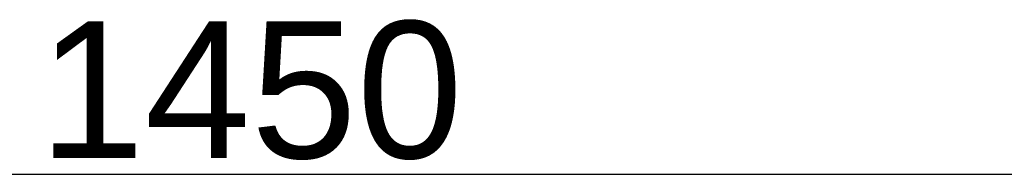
# Model space of a CAD drawing. Header units: metres. Extents: x 63115 to 703450, y -261936 to -53969.
# Tile 172 of 209: x 158738 to 159459, y -125627 to -125515. Entities that reach past the tile are written whole.
import ezdxf

# ---------------------------------------------------------------- set-up
doc = ezdxf.new("R2010")
doc.units = ezdxf.units.M
doc.header["$PDMODE"] = 35
doc.header["$PDSIZE"] = 50
doc.layers.get('0').update_dxf_attribs({"true_color": 0x83b7c5})
doc.layers.get('DEFPOINTS').update_dxf_attribs({"color": 6})
doc.layers.add('_03-PROJECTION', color=1, linetype='Continuous')
doc.layers.add('_06-DIMENSIONS', color=7, linetype='Continuous')
doc.styles.add('NIOstandard', font='arial.ttf')
doc.dimstyles.new('NIO-50-KLEIN', dxfattribs={"dimtxt": 100, "dimasz": 10, "dimexe": 2, "dimexo": 5, "dimgap": 10, "dimtad": 1, "dimdec": 0, "dimzin": 0, "dimdsep": 46, "dimtxsty": 'NIOstandard', "dimblk1": 'MAATSTR', "dimblk2": 'MAATSTR', "dimsah": 1, "dimcen": 0, "dimdle": 1.5, "dimse1": 1, "dimse2": 1, "dimclrd": 7, "dimclre": 256, "dimclrt": 256, "dimazin": 0, "dimtfac": 1, "dimtdec": 0, "dimtofl": 0, "dimtmove": 1, "dimatfit": 2, "dimldrblk": 'MAATSTR', "dimfxl": 1, "dimtvp": 1, "dimtolj": 1, "dimtzin": 0, "dimarcsym": 0})

# ---------------------------------------------------------------- blocks, each defined once
blk = doc.blocks.new('MAATSTR')
at = {"linetype": 'Continuous'}
for p, q in [((0, 5), (0, -5)), ((-4.167, 0), (4.167, 0))]:
    blk.add_line(p, q, dxfattribs=at)
at = {"linetype": 'Continuous', "const_width": 1.5}
blk.add_lwpolyline([(-0.75, 0, 1), (0.75, 0, 1)], format="xyb", close=True, dxfattribs=at)
blk = doc.blocks.new('*D412')
at = {"layer": '_06-DIMENSIONS', "color": 7, "lineweight": -2, "transparency": 16777216}
blk.add_line((-2740, 4783.11), (-1310, 4783.11), dxfattribs=at)
at = {"layer": 'DEFPOINTS', "color": 0, "transparency": 16777216}
for p in [(-1300, 4783.11), (-2750, 4150), (-1300, 4150)]:
    blk.add_point(p, dxfattribs=at)
at = {"layer": '_06-DIMENSIONS', "color": 7, "lineweight": -2, "transparency": 16777216, "xscale": 10, "yscale": 10, "zscale": 10, "rotation": 180}
blk.add_blockref('MAATSTR', (-2750, 4783.11), dxfattribs=at)
at = {"layer": '_06-DIMENSIONS', "color": 7, "lineweight": -2, "transparency": 16777216, "xscale": 10, "yscale": 10, "zscale": 10}
blk.add_blockref('MAATSTR', (-1300, 4783.11), dxfattribs=at)
at = {"layer": '_06-DIMENSIONS', "transparency": 16777216, "insert": (-2025, 4844.16), "char_height": 100, "attachment_point": 5, "style": 'NIOstandard'}
blk.add_mtext('\\A1;1450', dxfattribs=at)
blk = doc.blocks.new('*U396')
at = {"layer": '_06-DIMENSIONS'}
dim = blk.add_linear_dim(base=(-1300, 4783.11), p1=(-2750, 4150), p2=(-1300, 4150), dimstyle='NIO-50-KLEIN', override={"dimfxlon": 1, "dimarcsym": 1}, dxfattribs=at)
dim.commit()
dim.dimension.update_dxf_attribs({"geometry": '*D412', "text_midpoint": (-2025, 4844.16)})

msp = doc.modelspace()

# ---------------------------------------------------------------- block references
at = {"layer": '_03-PROJECTION'}
msp.add_blockref('*U396', (160931.8, -130410.61), dxfattribs=at)

doc.saveas('drawing.dxf')
